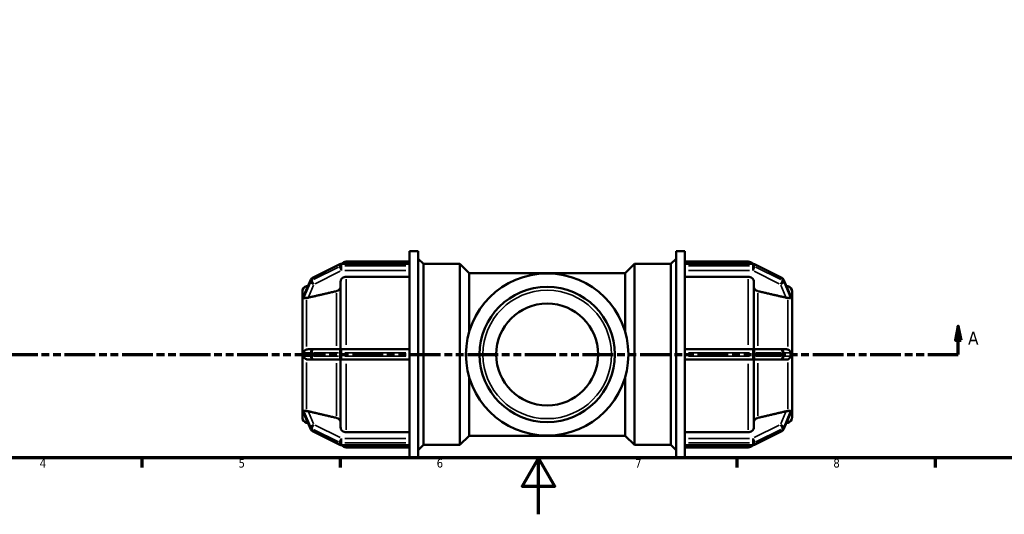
# Model space of a CAD drawing. Header units: millimetres. Extents: x 0 to 905, y -244 to 614.
# Tile 3 of 8: x 237 to 585, y 0 to 175. Entities that reach past the tile are written whole.
import ezdxf

# ---------------------------------------------------------------- set-up
doc = ezdxf.new("R2010")
doc.units = ezdxf.units.MM
doc.linetypes.add('DOUBLE_DASH_CHAIN', pattern=[1.2403, 0.6614, -0.0827, 0.1654, -0.0827, 0.1654, -0.0827])
for name, color, linetype, lineweight in [('Border (ANSI)', 7, 'Continuous', 70), ('Section Line (ANSI)', 7, 'DOUBLE_DASH_CHAIN', 70), ('Visible (ANSI)', 7, 'Continuous', 50), ('Visible Narrow (ANSI)', 7, 'Continuous', 35)]:
    doc.layers.add(name, color=color, linetype=linetype, lineweight=lineweight)
doc.styles.add('Label Text (ANSI)', font='tahoma.ttf')
doc.styles.add('Note Text (ANSI)', font='tahoma.ttf')

# ---------------------------------------------------------------- blocks, each defined once
blk = doc.blocks.new('Borders Default Border')
at = {"layer": 'Border (ANSI)'}
for p, q in [((280.33, 20), (280.33, 16.55)), ((350.42, 20), (350.42, 16.55)), ((490.58, 20), (490.58, 16.55)), ((560.67, 20), (560.67, 16.55))]:
    blk.add_line(p, q, dxfattribs=at)
at = {"layer": 'Border (ANSI)', "flags": 128}
for points in [[(20, 20), (20, 574), (821, 574), (821, 20), (20, 20)], [(420.5, 0), (420.5, 20), (414.73, 10), (426.27, 10), (420.5, 20)]]:
    blk.add_lwpolyline(points, dxfattribs=at)
at = {"layer": 'Border (ANSI)', "char_height": 3.05, "attachment_point": 7, "style": 'Note Text (ANSI)'}
for s, insert in [('4', (244.23, 16.55)), ('5', (314.48, 16.49)), ('6', (384.49, 16.49)), ('7', (454.6, 16.55)), ('8', (524.63, 16.48))]:
    blk.add_mtext(s, dxfattribs=dict(at, insert=insert))
blk = doc.blocks.new('2dTransSection0')
at = {"layer": 'Section Line (ANSI)', "linetype": 'Continuous'}
for p, q in [((568.75, 66.53), (567.75, 61.53)), ((568.75, 61.53), (568.75, 66.53)), ((569.75, 61.53), (568.75, 66.53)), ((567.75, 61.53), (569.75, 61.53)), ((568.75, 56.53), (568.75, 61.53)), ((558.02, 56.53), (568.75, 56.53))]:
    blk.add_line(p, q, dxfattribs=at)
at = {"layer": 'Section Line (ANSI)', "linetype": 'DOUBLE_DASH_CHAIN', "ltscale": 16.393215}
blk.add_line((212.37, 56.53), (568.75, 56.53), dxfattribs=at)
at = {"layer": 'Section Line (ANSI)', "linetype": 'Continuous', "flags": 128}
blk.add_lwpolyline([(569.75, 61.53), (568.75, 66.53), (567.75, 61.53), (569.75, 61.53)], dxfattribs=at)
at = {"layer": 'Section Line (ANSI)'}
blk.add_solid([(569.75, 61.53), (568.75, 66.53), (567.75, 61.53), (569.75, 61.53)], dxfattribs=at)
at = {"layer": 'Section Line (ANSI)', "insert": (572.23, 60.03), "char_height": 4.57, "attachment_point": 7, "style": 'Label Text (ANSI)'}
blk.add_mtext('A', dxfattribs=at)

msp = doc.modelspace()

# ---------------------------------------------------------------- linework, layer by layer
at = {"layer": 'Visible (ANSI)'}
for p, q in [((374.852, 88.513), (374.852, 93.029)), ((374.852, 93.029), (377.952, 93.029)), ((377.952, 20.029), (377.952, 93.029)), ((469.112, 20.029), (469.112, 93.029)), ((469.112, 93.029), (472.212, 93.029)), ((472.212, 88.513), (472.212, 93.029)), ((350.321, 88.485), (340.568, 83.609)), ((374.852, 88.612), (350.857, 88.612)), ((352.536, 89.379), (374.852, 89.379)), ((374.852, 88.513), (374.852, 88.451)), ((374.852, 88.139), (374.852, 88.451)), ((374.852, 87.826), (374.852, 88.139)), ((374.852, 87.826), (374.852, 87.75)), ((374.852, 57.292), (374.852, 87.75)), ((379.812, 88.529), (377.952, 90.389)), ((379.812, 24.529), (379.812, 88.529)), ((379.812, 88.529), (392.732, 88.529)), ((392.732, 24.529), (392.732, 88.529)), ((395.932, 85.329), (392.732, 88.529)), ((451.132, 85.329), (454.332, 88.529)), ((454.332, 88.529), (454.332, 24.529)), ((454.332, 88.529), (467.252, 88.529)), ((467.252, 88.529), (469.112, 90.389)), ((467.252, 24.529), (467.252, 88.529)), ((472.212, 89.379), (494.529, 89.379)), ((472.212, 88.612), (496.207, 88.612)), ((472.212, 88.451), (472.212, 88.513)), ((472.212, 88.139), (472.212, 88.451)), ((472.212, 87.826), (472.212, 88.139)), ((472.212, 87.75), (472.212, 87.826)), ((472.212, 57.292), (472.212, 87.75)), ((496.744, 88.485), (506.496, 83.609)), ((374.852, 84.021), (352.536, 84.021)), ((395.932, 64.332), (395.932, 85.329)), ((395.932, 85.329), (451.132, 85.329)), ((451.132, 64.332), (451.132, 85.329)), ((494.529, 84.021), (472.212, 84.021)), ((340.004, 83.012), (337.559, 77.363)), ((338.515, 80.683), (339.059, 80.828)), ((350.536, 58.354), (350.536, 82.286)), ((496.529, 82.286), (496.529, 58.354)), ((507.061, 83.012), (509.506, 77.363)), ((508.55, 80.683), (508.006, 80.828)), ((337.032, 76.686), (337.032, 78.751)), ((337.034, 76.69), (337.032, 76.686)), ((337.032, 76.686), (337.032, 75.774)), ((510.031, 76.69), (510.032, 76.686)), ((510.032, 78.751), (510.032, 76.686)), ((510.032, 76.686), (510.032, 75.774)), ((337.032, 75.774), (337.032, 74.861)), ((337.032, 74.861), (337.034, 74.865)), ((337.034, 74.86), (337.032, 74.861)), ((337.032, 58.354), (337.032, 74.861)), ((510.032, 74.861), (510.031, 74.865)), ((510.031, 74.86), (510.032, 74.861)), ((510.032, 75.774), (510.032, 74.861)), ((510.032, 74.861), (510.032, 58.354)), ((337.032, 58.354), (337.032, 56.529)), ((337.034, 58.354), (337.032, 58.354)), ((337.032, 56.529), (337.032, 54.704)), ((341.105, 58.354), (339.068, 58.354)), ((350.857, 58.354), (341.105, 58.354)), ((374.852, 58.354), (350.857, 58.354)), ((374.852, 57.292), (374.852, 57.154)), ((374.852, 56.529), (374.852, 57.154)), ((374.852, 55.904), (374.852, 56.529)), ((374.852, 55.904), (374.852, 55.766)), ((374.852, 25.307), (374.852, 55.766)), ((496.207, 58.354), (472.212, 58.354)), ((472.212, 57.154), (472.212, 57.292)), ((472.212, 56.529), (472.212, 57.154)), ((472.212, 55.904), (472.212, 56.529)), ((472.212, 55.766), (472.212, 55.904)), ((472.212, 25.307), (472.212, 55.766)), ((505.96, 58.354), (496.207, 58.354)), ((507.997, 58.354), (505.96, 58.354)), ((510.031, 58.354), (510.032, 58.354)), ((510.032, 58.354), (510.032, 56.529)), ((510.032, 56.529), (510.032, 54.704)), ((337.032, 38.196), (337.032, 54.704)), ((337.032, 54.704), (337.034, 54.704)), ((339.068, 54.704), (341.105, 54.704)), ((341.105, 54.704), (350.857, 54.704)), ((350.536, 30.771), (350.536, 54.704)), ((350.857, 54.704), (374.852, 54.704)), ((472.212, 54.704), (496.207, 54.704)), ((496.207, 54.704), (505.96, 54.704)), ((496.529, 54.704), (496.529, 30.771)), ((505.96, 54.704), (507.997, 54.704)), ((510.032, 54.704), (510.031, 54.704)), ((510.032, 54.704), (510.032, 38.196)), ((395.932, 27.729), (395.932, 48.726)), ((451.132, 27.729), (451.132, 48.726)), ((337.032, 38.196), (337.034, 38.197)), ((337.032, 38.196), (337.032, 37.284)), ((337.034, 38.193), (337.032, 38.196)), ((337.032, 37.284), (337.032, 36.371)), ((337.032, 36.371), (337.034, 36.368)), ((337.032, 34.307), (337.032, 36.371)), ((337.559, 35.695), (340.004, 30.045)), ((509.506, 35.695), (507.061, 30.045)), ((510.032, 38.196), (510.031, 38.197)), ((510.031, 38.193), (510.032, 38.196)), ((510.032, 36.371), (510.031, 36.368)), ((510.032, 38.196), (510.032, 37.284)), ((510.032, 37.284), (510.032, 36.371)), ((510.032, 36.371), (510.032, 34.307)), ((338.515, 32.375), (339.059, 32.229)), ((508.55, 32.375), (508.006, 32.229)), ((340.568, 29.449), (350.321, 24.572)), ((352.536, 29.036), (374.852, 29.036)), ((472.212, 29.036), (494.529, 29.036)), ((506.496, 29.449), (496.744, 24.572)), ((350.857, 24.446), (374.852, 24.446)), ((374.852, 25.307), (374.852, 25.231)), ((374.852, 24.919), (374.852, 25.231)), ((374.852, 24.606), (374.852, 24.919)), ((374.852, 24.606), (374.852, 24.544)), ((374.852, 20.029), (374.852, 24.544)), ((379.812, 24.529), (377.952, 22.669)), ((379.812, 24.529), (392.732, 24.529)), ((395.932, 27.729), (392.732, 24.529)), ((395.932, 27.729), (451.132, 27.729)), ((451.132, 27.729), (454.332, 24.529)), ((454.332, 24.529), (467.252, 24.529)), ((467.252, 24.529), (469.112, 22.669)), ((472.212, 25.231), (472.212, 25.307)), ((472.212, 24.919), (472.212, 25.231)), ((472.212, 24.606), (472.212, 24.919)), ((472.212, 24.544), (472.212, 24.606)), ((472.212, 20.029), (472.212, 24.544)), ((496.207, 24.446), (472.212, 24.446)), ((352.536, 23.679), (374.852, 23.679)), ((472.212, 23.679), (494.529, 23.679)), ((374.852, 20.029), (377.952, 20.029)), ((469.112, 20.029), (472.212, 20.029))]:
    msp.add_line(p, q, dxfattribs=at)
for radius in [28.682, 23.902, 18]:
    msp.add_circle((423.532, 56.529), radius, dxfattribs=at)
for centre, radius, start, end in [((350.857, 87.412), 1.2, 90, 116.56505), ((352.536, 87.379), 2, 90, 141.93185), ((494.529, 87.379), 2, 38.06815, 90), ((496.207, 87.412), 1.2, 63.43495, 90), ((341.105, 82.536), 1.2, 116.56505, 156.59876), ((505.96, 82.536), 1.2, 23.40124, 63.43495), ((339.032, 78.751), 2, 105, 180), ((508.032, 78.751), 2, 0, 75), ((339.032, 34.307), 2, 180, 255), ((508.032, 34.307), 2, 285, 0), ((341.105, 30.522), 1.2, 203.40124, 243.43495), ((505.96, 30.522), 1.2, 296.56505, 336.59876), ((350.857, 25.646), 1.2, 243.43495, 270), ((352.536, 25.679), 2, 218.06815, 270), ((494.529, 25.679), 2, 270, 321.93185), ((496.207, 25.646), 1.2, 270, 296.56505)]:
    msp.add_arc(centre, radius, start, end, dxfattribs=at)
for points, knots in [([(352.536, 84.021), (352.289, 84.021), (351.999, 83.971), (351.543, 83.808), (351.297, 83.665), (350.948, 83.362), (350.783, 83.149), (350.594, 82.753), (350.536, 82.501), (350.536, 82.286)], [0, 0, 0, 0, 0.07401013, 0.07401013, 0.14807881, 0.14807881, 0.22222321, 0.22222321, 0.29643882, 0.29643882, 0.29643882, 0.29643882]), ([(496.529, 82.286), (496.529, 82.501), (496.471, 82.753), (496.282, 83.149), (496.117, 83.362), (495.768, 83.665), (495.522, 83.808), (495.066, 83.971), (494.775, 84.021), (494.529, 84.021)], [-0.29643882, -0.29643882, -0.29643882, -0.29643882, -0.22222321, -0.22222321, -0.14807881, -0.14807881, -0.07401013, -0.07401013, 0, 0, 0, 0]), ([(350.536, 80.603), (350.536, 80.389), (350.478, 80.136), (350.289, 79.74), (350.124, 79.527), (349.775, 79.224), (349.529, 79.081), (349.224, 78.971), (349.14, 78.946), (349.054, 78.926)], [0.29647212, 0.29647212, 0.29647212, 0.29647212, 0.37072057, 0.37072057, 0.44490055, 0.44490055, 0.51898338, 0.51898338, 0.54392353, 0.54392353, 0.54392353, 0.54392353]), ([(498.011, 78.926), (497.924, 78.946), (497.841, 78.971), (497.536, 79.081), (497.29, 79.224), (496.94, 79.527), (496.776, 79.74), (496.587, 80.136), (496.529, 80.389), (496.529, 80.603)], [0.64203504, 0.64203504, 0.64203504, 0.64203504, 0.66697519, 0.66697519, 0.74105801, 0.74105801, 0.815238, 0.815238, 0.88948644, 0.88948644, 0.88948644, 0.88948644]), ([(337.52, 77.212), (337.519, 77.226), (337.521, 77.241), (337.529, 77.285), (337.539, 77.318), (337.559, 77.363)], [-0.48659211, -0.48659211, -0.48659211, -0.48659211, -0.474144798, -0.474144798, -0.456256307, -0.456256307, -0.456256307, -0.456256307]), ([(338.515, 76.528), (338.492, 76.527), (338.47, 76.527), (338.229, 76.518), (338.042, 76.503), (337.746, 76.478), (337.638, 76.468), (337.544, 76.503), (337.53, 76.524), (337.52, 76.559), (337.519, 76.572), (337.52, 76.587)], [-0.86773669, -0.86773669, -0.86773669, -0.86773669, -0.86036647, -0.86036647, -0.78726573, -0.78726573, -0.71366083, -0.71366083, -0.67158371, -0.67158371, -0.65057723, -0.65057723, -0.65057723, -0.65057723]), ([(337.52, 76.587), (337.523, 76.702), (337.525, 76.811), (337.525, 77.013), (337.523, 77.114), (337.52, 77.212)], [0.74639326, 0.74639326, 0.74639326, 0.74639326, 0.80692631, 0.80692631, 0.86745936, 0.86745936, 0.86745936, 0.86745936]), ([(339.068, 76.603), (339.056, 76.6), (339.045, 76.598), (338.866, 76.558), (338.685, 76.533), (338.515, 76.528)], [0.408406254, 0.408406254, 0.408406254, 0.408406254, 0.411910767, 0.411910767, 0.464093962, 0.464093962, 0.464093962, 0.464093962]), ([(508.55, 76.528), (508.38, 76.533), (508.199, 76.558), (508.031, 76.595), (508.02, 76.598), (508.008, 76.6), (507.997, 76.603)], [0.756609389, 0.756609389, 0.756609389, 0.756609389, 0.808792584, 0.808792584, 0.808792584, 0.812297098, 0.812297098, 0.812297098, 0.812297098]), ([(509.545, 76.587), (509.546, 76.559), (509.541, 76.538), (509.511, 76.494), (509.474, 76.482), (509.327, 76.472), (509.174, 76.491), (508.84, 76.516), (508.7, 76.524), (508.55, 76.528)], [-0.26312757, -0.26312757, -0.26312757, -0.26312757, -0.23551374, -0.23551374, -0.18713189, -0.18713189, -0.10339698, -0.10339698, -0.05376017, -0.05376017, -0.05376017, -0.05376017]), ([(509.506, 77.363), (509.53, 77.308), (509.541, 77.266), (509.545, 77.227), (509.545, 77.219), (509.545, 77.212)], [-0.301223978, -0.301223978, -0.301223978, -0.301223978, -0.271292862, -0.271292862, -0.263264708, -0.263264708, -0.263264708, -0.263264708]), ([(509.545, 77.212), (509.541, 77.114), (509.54, 77.013), (509.54, 76.912), (509.54, 76.811), (509.541, 76.702), (509.545, 76.587)], [1.55331957, 1.55331957, 1.55331957, 1.55331957, 1.61385262, 1.61385262, 1.61385262, 1.67438567, 1.67438567, 1.67438567, 1.67438567]), ([(337.52, 57.154), (337.519, 57.204), (337.524, 57.253), (337.55, 57.377), (337.578, 57.455), (337.71, 57.694), (337.853, 57.862), (338.187, 58.111), (338.345, 58.197), (338.515, 58.259)], [-0.56779327, -0.56779327, -0.56779327, -0.56779327, -0.54603169, -0.54603169, -0.51205873, -0.51205873, -0.44732404, -0.44732404, -0.40105939, -0.40105939, -0.40105939, -0.40105939]), ([(338.515, 54.799), (338.491, 54.807), (338.468, 54.816), (338.225, 54.916), (338.037, 55.044), (337.774, 55.293), (337.685, 55.409), (337.59, 55.582), (337.56, 55.65), (337.528, 55.776), (337.52, 55.832), (337.519, 55.894), (337.519, 55.899), (337.52, 55.904)], [-0.82771043, -0.82771043, -0.82771043, -0.82771043, -0.81997439, -0.81997439, -0.74643032, -0.74643032, -0.68848185, -0.68848185, -0.65652041, -0.65652041, -0.63264423, -0.63264423, -0.63061435, -0.63061435, -0.63061435, -0.63061435]), ([(337.52, 55.904), (337.523, 56.118), (337.525, 56.327), (337.525, 56.731), (337.523, 56.94), (337.52, 57.154)], [0.74639326, 0.74639326, 0.74639326, 0.74639326, 0.80692631, 0.80692631, 0.86745936, 0.86745936, 0.86745936, 0.86745936]), ([(338.515, 58.259), (338.685, 58.32), (338.866, 58.35), (339.045, 58.354), (339.056, 58.354), (339.068, 58.354)], [0.344698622, 0.344698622, 0.344698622, 0.344698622, 0.396881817, 0.396881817, 0.40038633, 0.40038633, 0.40038633, 0.40038633]), ([(507.997, 58.354), (508.008, 58.354), (508.02, 58.354), (508.031, 58.353), (508.199, 58.35), (508.38, 58.32), (508.55, 58.259)], [0.805288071, 0.805288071, 0.805288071, 0.805288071, 0.808792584, 0.808792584, 0.808792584, 0.860975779, 0.860975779, 0.860975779, 0.860975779]), ([(508.55, 58.259), (508.714, 58.199), (508.865, 58.117), (509.17, 57.896), (509.3, 57.756), (509.435, 57.554), (509.478, 57.475), (509.524, 57.338), (509.537, 57.282), (509.545, 57.2), (509.546, 57.177), (509.545, 57.154)], [-0.49042028, -0.49042028, -0.49042028, -0.49042028, -0.42386665, -0.42386665, -0.33674304, -0.33674304, -0.2898117, -0.2898117, -0.25912866, -0.25912866, -0.24685911, -0.24685911, -0.24685911, -0.24685911]), ([(509.545, 55.904), (509.546, 55.857), (509.542, 55.811), (509.519, 55.694), (509.493, 55.619), (509.368, 55.382), (509.232, 55.218), (508.901, 54.96), (508.732, 54.865), (508.55, 54.799)], [-0.24737588, -0.24737588, -0.24737588, -0.24737588, -0.22260342, -0.22260342, -0.18377082, -0.18377082, -0.11081872, -0.11081872, -0.05281285, -0.05281285, -0.05281285, -0.05281285]), ([(509.545, 57.154), (509.541, 56.94), (509.54, 56.731), (509.54, 56.529), (509.54, 56.327), (509.541, 56.118), (509.545, 55.904)], [-0.06053305, -0.06053305, -0.06053305, -0.06053305, 0, 0, 0, 0.06053305, 0.06053305, 0.06053305, 0.06053305]), ([(339.068, 54.704), (339.056, 54.704), (339.045, 54.704), (338.866, 54.708), (338.685, 54.738), (338.515, 54.799)], [0.408406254, 0.408406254, 0.408406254, 0.408406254, 0.411910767, 0.411910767, 0.464093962, 0.464093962, 0.464093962, 0.464093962]), ([(508.55, 54.799), (508.38, 54.738), (508.199, 54.708), (508.031, 54.704), (508.02, 54.704), (508.008, 54.704), (507.997, 54.704)], [0.756609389, 0.756609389, 0.756609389, 0.756609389, 0.808792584, 0.808792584, 0.808792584, 0.812297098, 0.812297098, 0.812297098, 0.812297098]), ([(337.52, 36.471), (337.519, 36.491), (337.522, 36.508), (337.537, 36.545), (337.556, 36.565), (337.676, 36.589), (337.804, 36.575), (338.121, 36.549), (338.287, 36.537), (338.484, 36.531), (338.499, 36.53), (338.515, 36.53)], [-0.64502426, -0.64502426, -0.64502426, -0.64502426, -0.61663233, -0.61663233, -0.57167604, -0.57167604, -0.4988879, -0.4988879, -0.43995727, -0.43995727, -0.43497006, -0.43497006, -0.43497006, -0.43497006]), ([(337.559, 35.695), (337.545, 35.726), (337.534, 35.756), (337.521, 35.808), (337.519, 35.828), (337.52, 35.846)], [-0.512024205, -0.512024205, -0.512024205, -0.512024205, -0.494585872, -0.494585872, -0.479146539, -0.479146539, -0.479146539, -0.479146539]), ([(337.52, 35.846), (337.523, 35.944), (337.525, 36.045), (337.525, 36.246), (337.523, 36.355), (337.52, 36.471)], [0.74639326, 0.74639326, 0.74639326, 0.74639326, 0.80692631, 0.80692631, 0.86745936, 0.86745936, 0.86745936, 0.86745936]), ([(338.515, 36.53), (338.685, 36.524), (338.866, 36.499), (339.045, 36.46), (339.056, 36.457), (339.068, 36.454)], [0.344698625, 0.344698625, 0.344698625, 0.344698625, 0.396881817, 0.396881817, 0.40038633, 0.40038633, 0.40038633, 0.40038633]), ([(507.997, 36.454), (508.008, 36.457), (508.02, 36.46), (508.031, 36.462), (508.199, 36.499), (508.38, 36.524), (508.55, 36.53)], [0.805288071, 0.805288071, 0.805288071, 0.805288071, 0.808792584, 0.808792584, 0.808792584, 0.860975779, 0.860975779, 0.860975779, 0.860975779]), ([(508.55, 36.53), (508.632, 36.532), (508.711, 36.535), (509.002, 36.551), (509.174, 36.569), (509.394, 36.583), (509.469, 36.584), (509.531, 36.541), (509.542, 36.519), (509.545, 36.485), (509.545, 36.478), (509.545, 36.471)], [-0.44635595, -0.44635595, -0.44635595, -0.44635595, -0.42215673, -0.42215673, -0.35278468, -0.35278468, -0.29745797, -0.29745797, -0.26823609, -0.26823609, -0.26107685, -0.26107685, -0.26107685, -0.26107685]), ([(509.545, 35.846), (509.546, 35.822), (509.541, 35.793), (509.524, 35.739), (509.516, 35.718), (509.506, 35.695)], [-0.265557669, -0.265557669, -0.265557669, -0.265557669, -0.237673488, -0.237673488, -0.221810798, -0.221810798, -0.221810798, -0.221810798]), ([(509.545, 36.471), (509.541, 36.355), (509.54, 36.246), (509.54, 36.146), (509.54, 36.045), (509.541, 35.944), (509.545, 35.846)], [-0.06053305, -0.06053305, -0.06053305, -0.06053305, 0, 0, 0, 0.06053305, 0.06053305, 0.06053305, 0.06053305]), ([(349.054, 34.131), (349.14, 34.111), (349.224, 34.086), (349.529, 33.977), (349.775, 33.834), (350.124, 33.531), (350.289, 33.317), (350.478, 32.921), (350.536, 32.669), (350.536, 32.455)], [0.64203504, 0.64203504, 0.64203504, 0.64203504, 0.66697519, 0.66697519, 0.74105801, 0.74105801, 0.815238, 0.815238, 0.88948644, 0.88948644, 0.88948644, 0.88948644]), ([(496.529, 32.455), (496.529, 32.669), (496.587, 32.921), (496.776, 33.317), (496.94, 33.531), (497.29, 33.834), (497.536, 33.977), (497.841, 34.086), (497.924, 34.111), (498.011, 34.131)], [0.29647212, 0.29647212, 0.29647212, 0.29647212, 0.37072057, 0.37072057, 0.44490055, 0.44490055, 0.51898338, 0.51898338, 0.54392353, 0.54392353, 0.54392353, 0.54392353]), ([(350.536, 30.771), (350.536, 30.557), (350.594, 30.305), (350.783, 29.909), (350.948, 29.695), (351.297, 29.393), (351.543, 29.25), (351.999, 29.086), (352.289, 29.036), (352.536, 29.036)], [-0.29643882, -0.29643882, -0.29643882, -0.29643882, -0.22222321, -0.22222321, -0.14807881, -0.14807881, -0.07401013, -0.07401013, 0, 0, 0, 0]), ([(494.529, 29.036), (494.775, 29.036), (495.066, 29.086), (495.522, 29.25), (495.768, 29.393), (496.117, 29.695), (496.282, 29.909), (496.471, 30.305), (496.529, 30.557), (496.529, 30.771)], [0, 0, 0, 0, 0.07401013, 0.07401013, 0.14807881, 0.14807881, 0.22222321, 0.22222321, 0.29643882, 0.29643882, 0.29643882, 0.29643882])]:
    msp.add_open_spline(points, degree=3, knots=knots, dxfattribs=at)
for points in [[(337.034, 76.69), (337.032, 76.374), (337.032, 76.063), (337.032, 75.774)], [(510.032, 75.774), (510.032, 76.063), (510.033, 76.374), (510.031, 76.69)], [(337.032, 75.774), (337.032, 75.485), (337.032, 75.17), (337.034, 74.865)], [(337.034, 74.865), (337.034, 74.863), (337.034, 74.862), (337.034, 74.86)], [(510.031, 74.865), (510.033, 75.17), (510.032, 75.485), (510.032, 75.774)], [(510.031, 74.86), (510.031, 74.862), (510.031, 74.863), (510.031, 74.865)], [(337.034, 58.354), (337.032, 57.733), (337.032, 57.107), (337.032, 56.529)], [(337.032, 56.529), (337.032, 55.951), (337.032, 55.325), (337.034, 54.704)], [(510.032, 56.529), (510.032, 57.107), (510.033, 57.733), (510.031, 58.354)], [(510.031, 54.704), (510.033, 55.325), (510.032, 55.951), (510.032, 56.529)], [(337.034, 38.193), (337.032, 37.888), (337.032, 37.573), (337.032, 37.284)], [(337.032, 37.284), (337.032, 36.995), (337.032, 36.683), (337.034, 36.368)], [(337.034, 38.197), (337.034, 38.196), (337.034, 38.194), (337.034, 38.193)], [(510.031, 38.193), (510.031, 38.194), (510.031, 38.196), (510.031, 38.197)], [(510.032, 37.284), (510.032, 37.573), (510.033, 37.888), (510.031, 38.193)], [(510.031, 36.368), (510.033, 36.683), (510.032, 36.995), (510.032, 37.284)]]:
    msp.add_open_spline(points, degree=3, dxfattribs=at)
for points, weights in [([(349.054, 78.926), (343.799, 77.704), (339.068, 76.603)], [1, 1.00145165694, 1.00016097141]), ([(507.997, 76.603), (503.266, 77.704), (498.011, 78.926)], [1.00016097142, 1.00145165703, 1]), ([(339.068, 36.454), (343.799, 35.354), (349.054, 34.131)], [1.00016097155, 1.00145165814, 1]), ([(498.011, 34.131), (503.266, 35.354), (507.997, 36.454)], [1, 1.00145165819, 1.00016097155])]:
    msp.add_rational_spline(points, weights, degree=2, dxfattribs=at)
at = {"layer": 'Visible Narrow (ANSI)'}
for p, q in [((340.993, 83.68), (349.77, 88.068)), ((349.77, 87.443), (340.993, 83.055)), ((350.257, 88.281), (350.257, 87.718)), ((350.857, 88.612), (350.857, 88.467)), ((350.857, 87.857), (350.857, 88.42)), ((350.857, 87.776), (350.857, 86.27)), ((352.057, 88.451), (373.653, 88.451)), ((373.653, 87.826), (352.057, 87.826)), ((352.536, 89.377), (352.536, 88.686)), ((473.412, 88.451), (495.007, 88.451)), ((495.007, 87.826), (473.412, 87.826)), ((494.529, 88.686), (494.529, 89.377)), ((496.207, 88.467), (496.207, 88.612)), ((496.207, 88.42), (496.207, 87.857)), ((496.207, 86.27), (496.207, 87.776)), ((496.807, 87.718), (496.807, 88.281)), ((497.295, 88.068), (506.072, 83.68)), ((506.072, 83.055), (497.295, 87.443)), ((341.593, 81.555), (350.37, 85.943)), ((352.057, 86.187), (373.653, 86.187)), ((473.412, 86.187), (495.007, 86.187)), ((496.695, 85.943), (505.472, 81.555)), ((337.643, 77.496), (339.858, 82.616)), ((339.858, 81.991), (337.643, 76.871)), ((338.515, 79.679), (338.515, 80.68)), ((339.17, 76.838), (341.003, 81.075)), ((339.981, 82.869), (339.981, 82.307)), ((340.505, 82.842), (340.505, 83.404)), ((352.536, 83.15), (352.536, 59.886)), ((494.529, 59.886), (494.529, 83.15)), ((506.062, 81.075), (507.895, 76.838)), ((506.56, 83.404), (506.56, 82.842)), ((507.083, 82.307), (507.083, 82.869)), ((507.206, 82.616), (509.422, 77.496)), ((509.422, 76.871), (507.206, 81.991)), ((508.55, 79.679), (508.55, 80.68)), ((349.054, 59.579), (349.054, 78.218)), ((498.011, 78.218), (498.011, 59.579)), ((338.515, 59.345), (338.515, 75.896)), ((508.55, 59.345), (508.55, 75.896)), ((337.643, 57.154), (339.858, 57.154)), ((339.858, 55.904), (337.643, 55.904)), ((339.981, 57.091), (339.981, 55.966)), ((340.47, 57.154), (339.996, 57.154)), ((339.996, 55.904), (340.47, 55.904)), ((340.505, 55.966), (340.505, 57.091)), ((340.993, 57.154), (349.77, 57.154)), ((349.77, 55.904), (340.993, 55.904)), ((350.257, 57.091), (350.257, 55.966)), ((350.826, 57.154), (350.285, 57.154)), ((350.285, 55.904), (350.826, 55.904)), ((350.857, 58.35), (350.857, 57.248)), ((350.857, 55.966), (350.857, 57.091)), ((350.857, 55.81), (350.857, 54.707)), ((352.057, 57.154), (373.653, 57.154)), ((373.653, 55.904), (352.057, 55.904)), ((473.412, 57.154), (495.007, 57.154)), ((495.007, 55.904), (473.412, 55.904)), ((496.207, 57.248), (496.207, 58.35)), ((496.207, 57.091), (496.207, 55.966)), ((496.207, 54.707), (496.207, 55.81)), ((496.78, 57.154), (496.239, 57.154)), ((496.239, 55.904), (496.78, 55.904)), ((496.807, 55.966), (496.807, 57.091)), ((497.295, 57.154), (506.072, 57.154)), ((506.072, 55.904), (497.295, 55.904)), ((506.56, 57.091), (506.56, 55.966)), ((507.068, 57.154), (506.595, 57.154)), ((506.595, 55.904), (507.068, 55.904)), ((507.083, 55.966), (507.083, 57.091)), ((507.206, 57.154), (509.422, 57.154)), ((509.422, 55.904), (507.206, 55.904)), ((338.515, 37.162), (338.515, 53.712)), ((349.054, 34.84), (349.054, 53.479)), ((352.536, 53.171), (352.536, 29.908)), ((494.529, 29.908), (494.529, 53.171)), ((498.011, 53.479), (498.011, 34.84)), ((508.55, 37.162), (508.55, 53.712)), ((337.643, 36.186), (339.858, 31.067)), ((339.858, 30.442), (337.643, 35.561)), ((341.003, 31.982), (339.17, 36.219)), ((507.895, 36.219), (506.062, 31.982)), ((507.206, 31.067), (509.422, 36.186)), ((509.422, 35.561), (507.206, 30.442)), ((338.515, 32.378), (338.515, 33.378)), ((350.37, 27.114), (341.593, 31.503)), ((505.472, 31.503), (496.695, 27.114)), ((508.55, 32.378), (508.55, 33.378)), ((339.981, 30.751), (339.981, 30.188)), ((340.505, 29.653), (340.505, 30.216)), ((340.993, 30.003), (349.77, 25.614)), ((349.77, 24.989), (340.993, 29.378)), ((497.295, 25.614), (506.072, 30.003)), ((506.072, 29.378), (497.295, 24.989)), ((506.56, 30.216), (506.56, 29.653)), ((507.083, 30.188), (507.083, 30.751)), ((350.257, 25.339), (350.257, 24.777)), ((350.857, 26.787), (350.857, 25.282)), ((350.857, 24.638), (350.857, 25.2)), ((350.857, 24.591), (350.857, 24.446)), ((373.653, 26.871), (352.057, 26.871)), ((352.057, 25.231), (373.653, 25.231)), ((373.653, 24.606), (352.057, 24.606)), ((352.536, 24.371), (352.536, 23.681)), ((495.007, 26.871), (473.412, 26.871)), ((473.412, 25.231), (495.007, 25.231)), ((495.007, 24.606), (473.412, 24.606)), ((494.529, 23.681), (494.529, 24.371)), ((496.207, 25.282), (496.207, 26.787)), ((496.207, 25.2), (496.207, 24.638)), ((496.207, 24.446), (496.207, 24.591)), ((496.807, 24.777), (496.807, 25.339))]:
    msp.add_line(p, q, dxfattribs=at)
msp.add_circle((423.532, 56.529), 22.702, dxfattribs=at)
for centre, major_axis, ratio, start_param, end_param in [((350.857, 87.412), (-0.537, 1.073), 0.25, 0.0231824, 0.4404652), ((350.857, 86.787), (0.537, -1.073), 0.25, 3.6837801, 5.0974968), ((350.857, 87.412), (1.2, 0), 0.8660254, 1.5969763, 2.0682152), ((350.857, 86.787), (-1.2, 0), 0.8660254, 4.7385689, 5.2098078), ((496.207, 87.412), (1.2, 0), 0.8660254, 1.0733775, 1.5446164), ((496.207, 86.787), (-1.2, 0), 0.8660254, 4.2149701, 4.686209), ((496.207, 86.787), (0.537, 1.073), 0.25, 4.3272812, 5.7409979), ((496.207, 87.412), (0.537, 1.073), 0.25, 5.8427201, 6.2600029), ((341.105, 82.536), (-0.537, 1.073), 0.25, 0.0231824, 0.4404652), ((505.96, 82.536), (0.537, 1.073), 0.25, 5.8427201, 6.2600029), ((341.105, 82.536), (-1.101, 0.477), 0.4681977, 0.0099956, 0.1899172), ((341.105, 81.911), (-1.101, 0.477), 0.4681977, 0.2784526, 1.6921693), ((341.105, 82.536), (-1.2, 0), 0.8660254, 5.2704185, 5.8901725), ((341.105, 81.911), (-1.2, 0), 0.8660254, 5.2704185, 5.8901725), ((341.105, 81.911), (-0.537, 1.073), 0.25, 0.5421874, 1.9559041), ((505.96, 81.911), (-0.537, -1.073), 0.25, 1.1856885, 2.5994052), ((505.96, 81.911), (1.101, 0.477), 0.4681977, 4.591016, 6.0047327), ((505.96, 82.536), (1.2, 0), 0.8660254, 0.3930128, 1.0127668), ((505.96, 81.911), (1.2, 0), 0.8660254, 0.3930128, 1.0127668), ((505.96, 82.536), (1.101, 0.477), 0.4681977, 6.0932681, 6.2731897), ((341.105, 57.154), (0, 1.2), 0.9363954, 0.0785398, 1.4922565), ((341.105, 55.904), (0, -1.2), 0.9363954, 4.7909288, 6.2046455), ((341.105, 57.154), (0, 1.2), 0.5, 0.0785398, 1.4922565), ((341.105, 55.904), (0, -1.2), 0.5, 4.7909288, 6.2046455), ((350.857, 57.154), (0, 1.2), 0.5, 0.0785398, 1.4922565), ((350.857, 55.904), (0, -1.2), 0.5, 4.7909288, 6.2046455), ((496.207, 57.154), (0, 1.2), 0.5, 4.7909288, 6.2046455), ((496.207, 55.904), (0, -1.2), 0.5, 0.0785398, 1.4922565), ((505.96, 57.154), (0, 1.2), 0.5, 4.7909288, 6.2046455), ((505.96, 55.904), (0, -1.2), 0.5, 0.0785398, 1.4922565), ((505.96, 57.154), (0, 1.2), 0.9363954, 4.7909288, 6.2046455), ((505.96, 55.904), (0, -1.2), 0.9363954, 0.0785398, 1.4922565), ((341.105, 31.147), (-1.101, -0.477), 0.4681977, 4.591016, 6.0047327), ((341.105, 31.147), (0.537, 1.073), 0.25, 1.1856885, 2.5994052), ((505.96, 31.147), (0.537, -1.073), 0.25, 0.5421874, 1.9559041), ((505.96, 31.147), (1.101, -0.477), 0.4681977, 0.2784526, 1.6921693), ((341.105, 30.522), (-1.101, -0.477), 0.4681977, 6.0932681, 6.2731897), ((341.105, 31.147), (-1.2, 0), 0.8660254, 0.3930128, 1.0127668), ((341.105, 30.522), (-1.2, 0), 0.8660254, 0.3930128, 1.0127668), ((341.105, 30.522), (-0.537, -1.073), 0.25, 5.8427201, 6.2600029), ((505.96, 30.522), (0.537, -1.073), 0.25, 0.0231824, 0.4404652), ((505.96, 31.147), (1.2, 0), 0.8660254, 5.2704185, 5.8901725), ((505.96, 30.522), (1.2, 0), 0.8660254, 5.2704185, 5.8901725), ((505.96, 30.522), (1.101, -0.477), 0.4681977, 0.0099956, 0.1899172), ((350.857, 25.646), (-0.537, -1.073), 0.25, 5.8427201, 6.2600029), ((350.857, 26.271), (-0.537, -1.073), 0.25, 4.3272812, 5.7409979), ((350.857, 26.271), (1.2, 0), 0.8660254, 4.2149701, 4.686209), ((350.857, 25.646), (-1.2, 0), 0.8660254, 1.0733775, 1.5446164), ((496.207, 26.271), (1.2, 0), 0.8660254, 4.7385689, 5.2098078), ((496.207, 25.646), (-1.2, 0), 0.8660254, 1.5969763, 2.0682152), ((496.207, 26.271), (-0.537, 1.073), 0.25, 3.6837801, 5.0974968), ((496.207, 25.646), (0.537, -1.073), 0.25, 0.0231824, 0.4404652)]:
    msp.add_ellipse(centre, major_axis=major_axis, ratio=ratio, start_param=start_param, end_param=end_param, dxfattribs=at)

# ---------------------------------------------------------------- block references
msp.add_blockref('Borders Default Border', (0, 0))
at = {"layer": 'Section Line (ANSI)'}
msp.add_blockref('2dTransSection0', (0, 0), dxfattribs=at)

doc.saveas('drawing.dxf')
